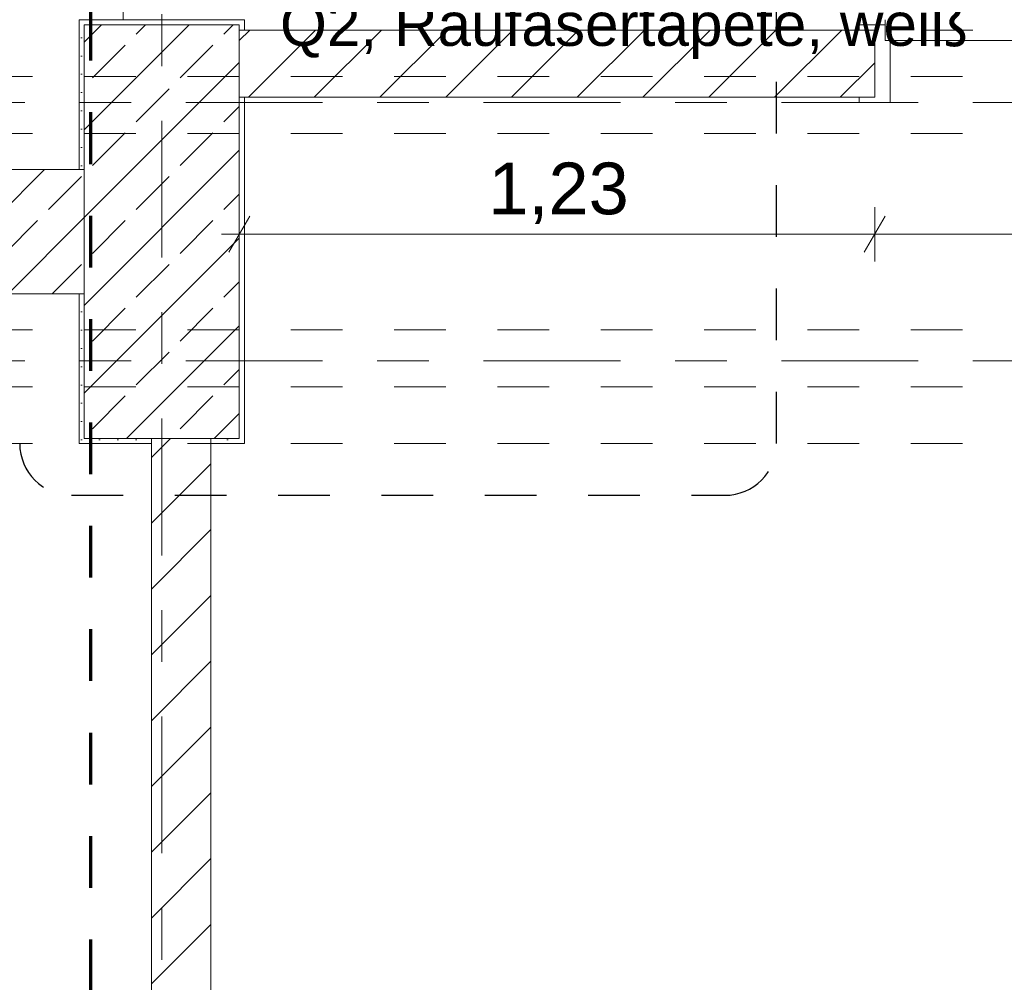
# Model space of a CAD drawing. Header units: metres. Extents: x -3.6 to 84.5, y -11 to 16.8.
# Tile 37 of 78: x 32.7 to 34.6, y 4.1 to 6. Entities that reach past the tile are written whole.
import ezdxf

# ---------------------------------------------------------------- set-up
doc = ezdxf.new("R2010")
doc.units = ezdxf.units.M
doc.header["$MEASUREMENT"] = 0
for name, pattern in [('Achse', [0.2, 0.1, -0.05, 0, -0.05]), ('Punktlinie eng', [0.0375, 0.0125, -0.025]), ('Strichlinie doppelt', [0.546806, 0.264583, -0.105833, 0.070556, -0.105833]), ('Strichlinie eng', [0.115, 0.075, -0.04]), ('Untersicht', [0.1, 0.075, -0.025]), ('Wipeout_Contour', [1, 0, -1])]:
    doc.linetypes.add(name, pattern=pattern)
for name, color, linetype in [('152 - Bemaßung_ Beschriftung.Ausbau', 7, 'Continuous'), ('208 - Marker.Detail', 7, 'Continuous'), ('301 - Elemente.Linie', 7, 'Continuous'), ('451 - Universal.Achsen Raster', 7, 'Continuous'), ('605 - Struktur.Wand Innen', 7, 'Continuous'), ('607 - Struktur.Stütze', 7, 'Continuous'), ('608 - Struktur.Träger', 7, 'Continuous'), ('650 - Abdeckung.Fußboden Aufbau', 7, 'Continuous'), ('Neubau_152 - Bemaßung_ Beschriftung.Ausbau', 7, 'Continuous')]:
    doc.layers.add(name, color=color, linetype=linetype)
doc.styles.add('ERSTELLTER_STIL_2', font='txt')
doc.dimstyles.new('ERSTELLTER_STIL__1', dxfattribs={"dimtxt": 0.1, "dimasz": 0.0532, "dimexe": 0.18, "dimexo": 0.0625, "dimgap": 0, "dimtad": 1, "dimtih": 1, "dimtoh": 1, "dimzin": 0, "dimdsep": 46, "dimtxsty": 'ERSTELLTER_STIL_2', "dimblk": 'ARROWHEAD_2', "dimblk1": 'ARROWHEAD_2', "dimblk2": 'ARROWHEAD_2', "dimcen": 0.09, "dimse1": 1, "dimse2": 1, "dimclrd": 7, "dimclre": 7, "dimclrt": 7, "dimazin": 0, "dimtfac": 1, "dimtdec": 4, "dimtmove": 0, "dimatfit": 3, "dimfxl": 1, "dimtolj": 1, "dimtzin": 0, "dimarcsym": 0})
doc.dimstyles.new('ERSTELLTER_STIL__2', dxfattribs={"dimtxt": 0.1, "dimasz": 0.0532, "dimexe": 0.18, "dimexo": 0.0625, "dimgap": 0, "dimtad": 1, "dimtih": 1, "dimtoh": 1, "dimzin": 0, "dimdsep": 46, "dimtxsty": 'ERSTELLTER_STIL_2', "dimblk": 'ARROWHEAD_2', "dimblk1": 'ARROWHEAD_2', "dimblk2": 'ARROWHEAD_2', "dimcen": 0.09, "dimse1": 1, "dimse2": 1, "dimclrd": 7, "dimclre": 7, "dimclrt": 7, "dimazin": 0, "dimtfac": 1, "dimtdec": 4, "dimtmove": 2, "dimatfit": 3, "dimfxl": 1, "dimtolj": 1, "dimtzin": 0, "dimarcsym": 0})
pattern_1 = [(45, (0, 0), (-0.0636396, 0.0636396), [])]
pattern_2 = [(45, (0, 0), (-0.0848528, 0.0848528), []), (45, (-0.04243, 0.04243), (-0.0848528, 0.0848528), [0.09, -0.03])]
pattern_3 = [(45, (0, 0), (-0.01767767, 0.01767767), [0, -0.025])]

# ---------------------------------------------------------------- blocks, each defined once
blk = doc.blocks.new('*D51')
at = {"layer": '152 - Bemaßung_ Beschriftung.Ausbau', "color": 7, "linetype": 'Continuous', "lineweight": 5}
for p, q in [((-0.125, -4.1125), (-0.125, -4.0075)), ((-0.015, -4.1125), (-0.015, -4.0075)), ((-0.1048, -4.025), (-0.1452, -4.095)), ((0.0052, -4.025), (-0.0352, -4.095)), ((-0.1592, -4.06), (-0.125, -4.06)), ((-0.125, -4.06), (-0.015, -4.06)), ((-0.015, -4.06), (52.7, -4.06))]:
    blk.add_line(p, q, dxfattribs=at)
at = {"layer": '152 - Bemaßung_ Beschriftung.Ausbau', "color": 7, "lineweight": 5, "insert": (-0.1416, -4.0505), "char_height": 0.1, "attachment_point": 7, "style": 'ERSTELLTER_STIL_2'}
blk.add_mtext('\\A1;{\\pql;\\fArial|b0|i0|c0|p38;11}', dxfattribs=at)
blk = doc.blocks.new('ARROWHEAD_2')
at = {"color": 0, "linetype": 'Continuous', "lineweight": 0}
for p, q in [((-0.378, -0.655), (0.378, 0.655)), ((0, 0), (-1, 0))]:
    blk.add_line(p, q, dxfattribs=at)
blk = doc.blocks.new('*D52')
at = {"layer": '152 - Bemaßung_ Beschriftung.Ausbau', "color": 7, "linetype": 'Continuous', "lineweight": 5}
for p, q in [((52.7, -4.1125), (52.7, -4.0075)), ((0.0052, -4.025), (-0.0352, -4.095)), ((52.7202, -4.025), (52.6798, -4.095)), ((-0.015, -4.06), (52.7, -4.06))]:
    blk.add_line(p, q, dxfattribs=at)
at = {"layer": '152 - Bemaßung_ Beschriftung.Ausbau', "color": 7, "lineweight": 5, "insert": (26.1465, -4.0594), "char_height": 0.1, "attachment_point": 7, "style": 'ERSTELLTER_STIL_2'}
blk.add_mtext('\\A1;{\\pql;\\fArial|b0|i0|c0|p38;52,71\\fArial|b0|i0|c0|p38;\\A1{\\H.66x;\\S5^  ;}}', dxfattribs=at)
blk = doc.blocks.new('*D225')
at = {"layer": '152 - Bemaßung_ Beschriftung.Ausbau', "color": 7, "linetype": 'Continuous', "lineweight": 5}
for p, q in [((33.08, 5.5425), (33.08, 5.6475)), ((34.31, 5.5425), (34.31, 5.6475)), ((33.1002, 5.63), (33.0598, 5.56)), ((34.3302, 5.63), (34.2898, 5.56)), ((33.0458, 5.595), (33.08, 5.595)), ((33.08, 5.595), (34.31, 5.595))]:
    blk.add_line(p, q, dxfattribs=at)
at = {"layer": '152 - Bemaßung_ Beschriftung.Ausbau', "color": 7, "lineweight": 5, "insert": (33.562, 5.615), "char_height": 0.1, "attachment_point": 7, "style": 'ERSTELLTER_STIL_2'}
blk.add_mtext('\\A1;{\\pql;\\fArial|b0|i0|c0|p38;1,23}', dxfattribs=at)
blk = doc.blocks.new('*D226')
at = {"layer": '152 - Bemaßung_ Beschriftung.Ausbau', "color": 7, "linetype": 'Continuous', "lineweight": 5}
for p, q in [((34.31, 5.5425), (34.31, 5.6475)), ((35.3, 5.5425), (35.3, 5.6475)), ((34.3302, 5.63), (34.2898, 5.56)), ((35.2798, 5.56), (35.3202, 5.63)), ((34.31, 5.595), (35.3, 5.595)), ((35.3, 5.595), (35.3342, 5.595))]:
    blk.add_line(p, q, dxfattribs=at)
at = {"layer": '152 - Bemaßung_ Beschriftung.Ausbau', "color": 7, "lineweight": 5, "char_height": 0.1, "attachment_point": 7, "style": 'ERSTELLTER_STIL_2'}
for s, insert in [('\\A1;{\\pql;\\fArial|b0|i0|c0|p38;99}', (34.7291, 5.615)), ('\\A1;{\\pql;\\fArial|b0|i0|c0|p38;1,97}', (34.672, 5.475))]:
    blk.add_mtext(s, dxfattribs=dict(at, insert=insert))

msp = doc.modelspace()

# ---------------------------------------------------------------- hatches: boundary and pattern name
at = {"layer": '605 - Struktur.Wand Innen', "linetype": 'Continuous', "lineweight": 0, "true_color": 0x000000}
h = msp.add_hatch(dxfattribs=at)
h.set_pattern_fill('Beton__Stahlbeton_0001', color=18, style=0, pattern_type=2)
h.set_pattern_definition(pattern_2)
h.paths.add_polyline_path([(25.88, 5.72), (25.88, 5.48), (32.78, 5.48), (32.78, 5.72)])

# ---------------------------------------------------------------- linework, layer by layer
at = {"layer": '208 - Marker.Detail', "color": 30, "linetype": 'Punktlinie eng', "lineweight": 25, "true_color": 0xff6e00}
for centre, start, end in [((32.755, 5.19), 180, 270), ((34.02, 5.19), 270, 0)]:
    msp.add_arc(centre, 0.1, start, end, dxfattribs=at)
at = {"layer": '301 - Elemente.Linie', "color": 160, "linetype": 'Strichlinie eng', "lineweight": 70, "true_color": 0x3232ff, "flags": 128}
msp.add_lwpolyline([(15.0261, 14.065), (32.7919, 14.065), (32.7919, -0.365), (15.0261, -0.365)], close=True, dxfattribs=at)
at = {"layer": '451 - Universal.Achsen Raster', "color": 160, "linetype": 'Strichlinie doppelt', "lineweight": 9, "true_color": 0x3232ff}
for p, q in [((64.935, 5.85), (-3.175, 5.85)), ((64.935, 5.35), (-3.175, 5.35))]:
    msp.add_line(p, q, dxfattribs=at)
at = {"layer": '605 - Struktur.Wand Innen', "color": 7, "linetype": 'Continuous', "lineweight": 13}
for p, q in [((34.33, 6.01), (34.33, 5.97)), ((34.33, 6), (34.28, 6)), ((34.33, 5.97), (34.33, 6)), ((34.34, 5.97), (34.33, 5.97)), ((34.33, 5.97), (35.28, 5.97)), ((34.34, 5.85), (34.34, 5.97)), ((34.28, 5.85), (34.34, 5.85))]:
    msp.add_line(p, q, dxfattribs=at)
at = {"layer": '605 - Struktur.Wand Innen', "color": 7, "linetype": 'Continuous', "lineweight": 18, "flags": 128}
for points in [[(32.78, 5.72), (25.88, 5.72)], [(25.88, 5.48), (32.78, 5.48)]]:
    msp.add_lwpolyline(points, dxfattribs=at)
at = {"layer": '608 - Struktur.Träger', "color": 7, "linetype": 'Untersicht', "lineweight": 13}
for p, q in [((0.38, 5.79), (61.88, 5.79)), ((0.38, 5.41), (61.88, 5.41))]:
    msp.add_line(p, q, dxfattribs=at)
at = {"layer": '608 - Struktur.Träger', "color": 7, "linetype": 'Achse', "lineweight": 9}
msp.add_line((0.38, 5.3), (61.88, 5.3), dxfattribs=at)
at = {"layer": '650 - Abdeckung.Fußboden Aufbau', "color": 7, "linetype": 'Continuous', "lineweight": 13, "flags": 128}
for points in [[(24.38, 5.81), (24.38, 5.94), (25.57, 5.94), (25.57, 6.01), (25.89, 6.01), (25.89, 5.72), (32.77, 5.72), (32.77, 6.01), (32.855, 6.01), (32.855, 6.798), (33.005, 6.798)], [(33.005, 6.01), (33.09, 6.01), (33.09, 5.99), (34.31, 5.99)], [(33.025, 5.19), (33.025, 0.71), (33.09, 0.71), (33.09, 0.425), (36.37, 0.425), (36.37, 0.71), (36.415, 0.71), (36.415, 5.86), (35.3, 5.86), (35.3, 5.99)], [(34.31, 5.99), (34.31, 5.86), (33.09, 5.86), (33.09, 5.19), (33.025, 5.19)], [(29.26, 3.89), (29.39, 3.89), (29.39, 0.71), (29.49, 0.71), (29.49, 0.435), (32.77, 0.435), (32.77, 0.71), (32.91, 0.71), (32.91, 5.19), (32.77, 5.19), (32.77, 5.48), (29.39, 5.48), (29.39, 4.88), (29.26, 4.88)]]:
    msp.add_lwpolyline(points, dxfattribs=at)
at = {"layer": '650 - Abdeckung.Fußboden Aufbau', "color": 7, "linetype": 'Strichlinie eng', "lineweight": 13, "flags": 128}
msp.add_lwpolyline([(35.3, 5.99), (34.31, 5.99)], dxfattribs=at)

# ---------------------------------------------------------------- next in the draw order: wipeouts: each hides what was drawn before it
at = {"color": 254, "linetype": 'Wipeout_Contour', "lineweight": 0, "ltscale": 136.856613}
msp.add_wipeout([(33.08, 5.86), (34.31, 5.86), (34.31, 5.99), (33.08, 5.99)], dxfattribs=at).dxf.layer = '605 - Struktur.Wand Innen'
at = {"color": 254, "linetype": 'Wipeout_Contour', "lineweight": 0, "ltscale": 132.702778}
msp.add_wipeout([(33.025, 0.7), (33.025, 5.2), (32.91, 5.2), (32.91, 0.7)], dxfattribs=at).dxf.layer = '605 - Struktur.Wand Innen'

# ---------------------------------------------------------------- next in the draw order: hatches: boundary and pattern name
at = {"layer": '605 - Struktur.Wand Innen', "linetype": 'Continuous', "lineweight": 0, "true_color": 0x000000}
h = msp.add_hatch(dxfattribs=at)
h.set_pattern_fill('MW_Ziegel_0001', color=18, style=0, pattern_type=2)
h.set_pattern_definition(pattern_1)
h.paths.add_polyline_path([(33.08, 5.86), (34.31, 5.86), (34.31, 5.99), (33.08, 5.99)])
h = msp.add_hatch(dxfattribs=at)
h.set_pattern_fill('MW_Ziegel_0001', color=18, style=0, pattern_type=2)
h.set_pattern_definition(pattern_1)
h.paths.add_polyline_path([(33.025, 0.7), (33.025, 5.2), (32.91, 5.2), (32.91, 0.7)])
at = {"layer": '607 - Struktur.Stütze', "linetype": 'Continuous', "lineweight": 0, "true_color": 0x000000}
h = msp.add_hatch(dxfattribs=at)
h.set_pattern_fill('Gips_0001', color=18, style=0, pattern_type=2)
h.set_pattern_definition(pattern_3)
h.paths.add_polyline_path([(32.77, 5.72), (32.78, 5.72), (32.78, 6), (33.08, 6), (33.08, 5.2), (33.025, 5.2), (33.025, 5.19), (33.09, 5.19), (33.09, 5.86), (33.08, 5.86), (33.08, 5.99), (33.09, 5.99), (33.09, 6.01), (32.77, 6.01)])
h = msp.add_hatch(dxfattribs=at)
h.set_pattern_fill('Beton__Stahlbeton_0001', color=18, style=0, pattern_type=2)
h.set_pattern_definition(pattern_2)
h.paths.add_polyline_path([(32.78, 5.2), (33.08, 5.2), (33.08, 6), (32.78, 6)])
h = msp.add_hatch(dxfattribs=at)
h.set_pattern_fill('Gips_0001', color=18, style=0, pattern_type=2)
h.set_pattern_definition(pattern_3)
h.paths.add_polyline_path([(32.77, 5.19), (32.91, 5.19), (32.91, 5.2), (32.78, 5.2), (32.78, 5.48), (32.77, 5.48)])

# ---------------------------------------------------------------- next in the draw order: linework, layer by layer
at = {"layer": '208 - Marker.Detail', "color": 30, "linetype": 'Punktlinie eng', "lineweight": 25, "true_color": 0xff6e00}
for p, q in [((34.12, 5.19), (34.12, 8.51)), ((32.755, 5.09), (34.02, 5.09))]:
    msp.add_line(p, q, dxfattribs=at)
at = {"layer": '451 - Universal.Achsen Raster', "color": 160, "linetype": 'Strichlinie doppelt', "lineweight": 9, "true_color": 0x3232ff}
msp.add_line((32.93, -10.585), (32.93, 16.355), dxfattribs=at)
at = {"layer": '605 - Struktur.Wand Innen', "color": 7, "linetype": 'Continuous', "lineweight": 13}
for p, q in [((34.28, 6), (34.28, 5.99)), ((34.28, 5.99), (34.31, 5.99)), ((34.31, 5.99), (34.31, 5.86)), ((34.31, 5.86), (34.28, 5.86)), ((34.28, 5.86), (34.28, 5.85))]:
    msp.add_line(p, q, dxfattribs=at)
at = {"layer": '605 - Struktur.Wand Innen', "color": 7, "linetype": 'Continuous', "lineweight": 18}
msp.add_line((34.31, 5.86), (34.31, 5.99), dxfattribs=at)
msp.add_line((34.31, 5.86), (34.31, 5.99), dxfattribs=at)
msp.add_line((34.31, 5.86), (34.31, 5.99), dxfattribs=at)
at = {"layer": '605 - Struktur.Wand Innen', "color": 7, "linetype": 'Continuous', "lineweight": 18, "flags": 128}
for points in [[(34.31, 5.99), (33.08, 5.99)], [(33.08, 5.99), (33.08, 5.86)], [(33.08, 5.86), (34.31, 5.86)], [(32.91, 5.2), (32.91, 0.7)], [(33.025, 0.7), (33.025, 5.2)]]:
    msp.add_lwpolyline(points, dxfattribs=at)
at = {"layer": '607 - Struktur.Stütze', "color": 7, "linetype": 'Continuous', "lineweight": 5, "flags": 128}
for points in [[(33.09, 5.99), (33.09, 6.01), (32.77, 6.01), (32.77, 5.72)], [(33.025, 5.19), (33.09, 5.19), (33.09, 5.86)], [(32.77, 5.48), (32.77, 5.19), (32.91, 5.19)]]:
    msp.add_lwpolyline(points, dxfattribs=at)
at = {"layer": '607 - Struktur.Stütze', "color": 7, "linetype": 'Continuous', "lineweight": 13, "flags": 128}
msp.add_lwpolyline([(32.78, 5.2), (33.08, 5.2), (33.08, 6), (32.78, 6)], close=True, dxfattribs=at)
at = {"layer": '608 - Struktur.Träger', "color": 7, "linetype": 'Achse', "lineweight": 9}
msp.add_line((0.38, 5.9), (61.88, 5.9), dxfattribs=at)
at = {"layer": '608 - Struktur.Träger', "color": 7, "linetype": 'Untersicht', "lineweight": 13}
msp.add_line((0.38, 5.19), (61.88, 5.19), dxfattribs=at)

# ---------------------------------------------------------------- next in the draw order: texts
at = {"layer": 'Neubau_152 - Bemaßung_ Beschriftung.Ausbau', "color": 1, "linetype": 'Continuous', "lineweight": 13, "insert": (33.1588, 6.5706), "char_height": 0.085, "attachment_point": 1, "line_spacing_factor": 0.933715, "style": 'ERSTELLTER_STIL_2'}
msp.add_mtext('\\A1;{\\pql;\\fArial|b0|i0|c0|p38;TB-Wand\\fArial|b0|i0|c0|p38;\\H0.983218x;, 15cm\\P\\pql;\\fArial|b0|i0|c0|p38;CW100, 2x12,5mm GKF\\P\\pql;\\fArial|b0|i0|c0|p38;\\H1.017069x;Rw=58,4dB\\P\\pql;\\fArial|b0|i0|c0|p38;feuerbestänig\\P\\pql;\\fArial|b0|i0|c0|p38;\\H0.983218x;Q2, Raufasertapete, wei\\fArial|b0|i0|c0|p38;\\H1.017069x;ß}', dxfattribs=at)

# ---------------------------------------------------------------- next in the draw order: dimensions: what is measured, and where the dimension line sits
at = {"layer": '152 - Bemaßung_ Beschriftung.Ausbau', "color": 7, "linetype": 'Continuous', "lineweight": 5}
for base, p1, p2, dimstyle, picture, middle in [((-0.015, -4.06), (-0.125, -0.105), (-0.015, 6.855), 'ERSTELLTER_STIL__2', '*D51', (-0.0653, -4.0005)), ((52.69999, -4.06), (-0.015, 6.855), (52.69999, 0.045), 'ERSTELLTER_STIL__1', '*D52', (26.44954, -3.99)), ((34.31, 5.595), (33.08, 5.2), (34.31, 6), 'ERSTELLTER_STIL__1', '*D225', (33.6918, 5.665)), ((35.3, 5.595), (34.31, 6), (35.3, 6), 'ERSTELLTER_STIL__1', '*D226', (34.8053, 5.665))]:
    dim = msp.add_linear_dim(base=base, p1=p1, p2=p2, dimstyle=dimstyle, dxfattribs=at)
    dim.commit()
    dim.dimension.update_dxf_attribs({"geometry": picture, "text_midpoint": middle, "dimtype": 160})

doc.saveas('drawing.dxf')
